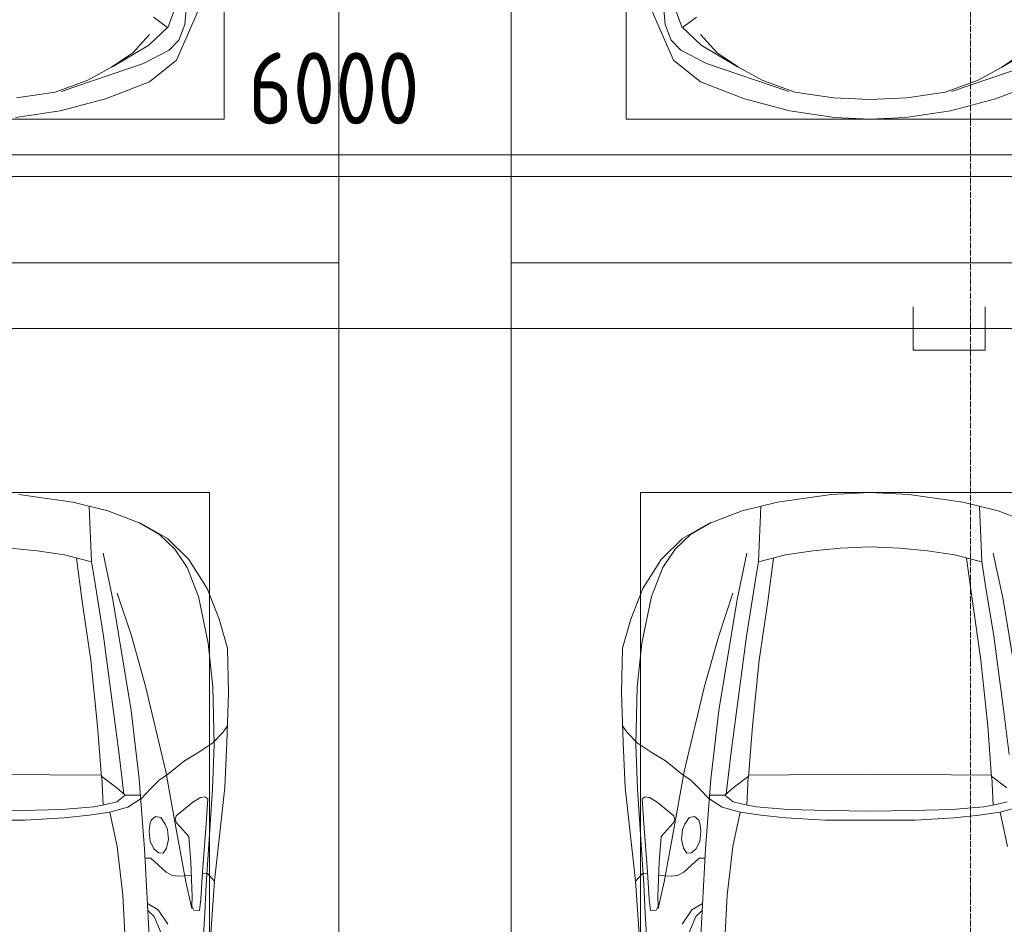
# Model space of a CAD drawing. Header units: millimetres. Extents: x -32229 to 170644, y -13689 to 125138.
# Tile 119 of 208: x 1824 to 5253, y 102048 to 105196. Entities that reach past the tile are written whole.
import ezdxf

# ---------------------------------------------------------------- set-up
doc = ezdxf.new("R2010")
doc.units = ezdxf.units.MM
doc.linetypes.add('ADSK_Линия сетки', pattern=[25, 20, -2.5, 0, -2.5])
for name, color, linetype, lineweight in [('A-ANNO-DIMS', 7, 'Continuous', 9), ('A-ANNO-DIMS-200', 7, 'Continuous', 9), ('A-DETL-GENF', 7, 'Continuous', 18), ('A-FLOR', 7, 'Continuous', 18), ('C-PRKG', 7, 'Continuous', 18), ('S-GRID', 7, 'Continuous', 9)]:
    doc.layers.add(name, color=color, linetype=linetype, lineweight=lineweight)
doc.layers.add('A-DETL', color=7, linetype='Continuous', lineweight=9, true_color=0x00a600)
doc.styles.add('GOST Common_6', font='GOST_Common.ttf', dxfattribs={"width": 0.9, "height": 250})
doc.dimstyles.new('ГОСТ_2_5_мм2', dxfattribs={"dimscale": 304.8, "dimtxt": 251.428749, "dimasz": 0.492126, "dimexe": 0.492126, "dimexo": 0.656168, "dimgap": 0.098425, "dimtad": 1, "dimdec": 0, "dimdsep": 46, "dimtxsty": 'GOST Common_6', "dimblk1": 'OBLIQUE', "dimblk2": 'OBLIQUE', "dimsah": 1, "dimcen": 0.09, "dimazin": 2, "dimtfac": 1, "dimtdec": 4, "dimtix": 1, "dimtmove": 0, "dimatfit": 3, "dimfxl": 1, "dimtvp": 1, "dimtolj": 1, "dimtzin": 0, "dimarcsym": 2})

# ---------------------------------------------------------------- blocks, each defined once
blk = doc.blocks.new('АР_Машиноместо - 5300x2500_С-V11--01 ЭО')
at = {"layer": 'A-DETL-GENF', "color": 253, "lineweight": 13, "true_color": 0xaaaaaa}
for p, q in [((970.2, 4771.8), (812.7, 4729.4)), ((1126.4, 4794.1), (970.2, 4771.8)), ((812.7, 4729.4), (659.1, 4669.9)), ((680.7, 4606.5), (967, 4703.6)), ((988.2, 4706.7), (873.9, 4665.1)), ((1122.2, 4726.4), (988.2, 4706.7)), ((659.1, 4669.9), (565.9, 4595.1)), ((873.9, 4665.1), (791.3, 4619.7)), ((565.9, 4595.1), (507.1, 4462.6)), ((590.7, 4560.1), (680.7, 4606.5)), ((788.5, 4617.7), (661.8, 4543.1)), ((791.3, 4619.7), (717.1, 4568.9)), ((717.1, 4568.9), (659.6, 4505.3)), ((557.5, 4525.7), (590.7, 4560.1)), ((661.8, 4543.1), (594.6, 4479.3)), ((536.4, 4471.4), (557.5, 4525.7)), ((507.1, 4462.6), (419.6, 4254.2)), ((528.4, 4374.7), (536.4, 4471.4)), ((594.6, 4479.3), (569.5, 4413.1)), ((645, 4445.5), (597.3, 4481.4))]:
    blk.add_line(p, q, dxfattribs=at)
at = {"layer": 'C-PRKG', "color": 253, "lineweight": 13, "true_color": 0xaaaaaa}
for p, q in [((2500, 5300), (0, 5300)), ((0, 0), (0, 5300)), ((400, 4800), (2100, 4800)), ((400, 500), (400, 4800))]:
    blk.add_line(p, q, dxfattribs=at)
blk = doc.blocks.new('АР_Машиноместо - 4900x2400_М__5300х2500_-V14--01 ЭО')
at = {"layer": 'A-DETL-GENF', "color": 254, "lineweight": 13, "true_color": 0xd4d4d4}
for p, q in [((737.8, -2818.3), (752.8, -3099)), ((466.3, -3036.3), (473.9, -2913.7)), ((595.2, -2997.9), (629, -3048.1)), ((462, -3136.6), (466.3, -3036.3)), ((629, -3048.1), (666.7, -3069.7)), ((512.5, -3053.2), (532.7, -3145.9)), ((752.8, -3099), (771.7, -3268.5)), ((439.5, -3468.5), (462, -3136.6)), ((532.7, -3145.9), (564, -3316.2)), ((771.7, -3268.5), (797.1, -3388.2)), ((564, -3316.2), (602.3, -3530.2)), ((797.1, -3388.2), (734.6, -3405.8)), ((870, -3377.1), (797.1, -3388.2)), ((957.1, -3368.9), (870, -3377.1)), ((1093.5, -3360.7), (957.1, -3368.9)), ((1250, -3360.7), (1093.5, -3360.7)), ((734.6, -3405.8), (688.5, -3435.5)), ((749.1, -3450.8), (765.5, -3589.1)), ((434.2, -3623.7), (439.5, -3468.5)), ((602.3, -3530.2), (673.6, -3827.1)), ((695.7, -3502.8), (723.2, -3741.5)), ((765.5, -3589.1), (785.7, -3746.6)), ((438.6, -3823.4), (434.2, -3623.7)), ((723.2, -3741.5), (786.9, -4128.3)), ((785.7, -3746.6), (819.4, -4000.8)), ((454.7, -3976.8), (438.6, -3823.4)), ((673.6, -3827.1), (722.7, -4001.8)), ((488.6, -4138.1), (454.7, -3976.8)), ((722.7, -4001.8), (771.7, -4149.8)), ((819.4, -4000.8), (849, -4182.8)), ((527.8, -4239.8), (488.6, -4138.1)), ((786.9, -4128.3), (821.1, -4289.8)), ((849, -4182.8), (861.2, -4260.3)), ((571.5, -4303.1), (527.8, -4239.8)), ((625, -4354.8), (571.5, -4303.1)), ((696.3, -4395.8), (625, -4354.8))]:
    blk.add_line(p, q, dxfattribs=at)
at = {"layer": 'A-DETL-GENF', "color": 253, "lineweight": 13, "true_color": 0xaaaaaa}
for p, q in [((659.3, -2936), (676.4, -3260.1)), ((432.8, -3149.3), (446, -2964.8)), ((643.6, -3024.6), (618.7, -2966.7)), ((485.6, -3046.1), (480.8, -3085)), ((504.5, -3046.6), (485.6, -3046.1)), ((512.2, -3061.4), (504.5, -3046.6)), ((665.1, -3046.1), (643.6, -3024.6)), ((480.8, -3085), (474.8, -3179.9)), ((510.9, -3094.6), (512.2, -3061.4)), ((515.3, -3213.7), (510.9, -3094.6)), ((415.7, -3305.9), (432.8, -3149.3)), ((456.9, -3174.2), (432.9, -3148.3)), ((475.2, -3173.5), (456.9, -3174.2)), ((474.8, -3179.9), (462.2, -3347.3)), ((558.4, -3165.4), (513.6, -3168)), ((579.5, -3167.7), (558.4, -3165.4)), ((601.7, -3179.4), (579.5, -3167.7)), ((654.5, -3228.1), (601.7, -3179.4)), ((522.2, -3303.2), (515.3, -3213.7)), ((612.1, -3245.7), (599.8, -3262.3)), ((626.8, -3246.1), (612.1, -3245.7)), ((643.2, -3259.9), (626.8, -3246.1)), ((674.6, -3227.6), (654.5, -3228.1)), ((599.8, -3262.3), (593.6, -3292.5)), ((657.2, -3286.3), (643.2, -3259.9)), ((661.1, -3321.2), (657.2, -3286.3)), ((676.4, -3260.1), (695.7, -3502.8)), ((397.1, -3474.2), (415.7, -3305.9)), ((564.6, -3349.7), (522.2, -3303.2)), ((593.6, -3292.5), (597.1, -3327.4)), ((658.7, -3344.5), (661.1, -3321.2)), ((462.2, -3347.3), (456.6, -3434.5)), ((569.7, -3360.7), (564.6, -3349.7)), ((597.1, -3327.4), (605.2, -3346.8)), ((605.2, -3346.8), (620, -3369.3)), ((654.1, -3360.7), (658.7, -3344.5)), ((508, -3422.8), (566.8, -3375.1)), ((566.8, -3375.1), (569.7, -3360.7)), ((620, -3369.3), (638.7, -3372.5)), ((638.7, -3372.5), (654.1, -3360.7)), ((1102.5, -3394.3), (965.3, -3397.8)), ((1250, -3391.3), (1102.5, -3394.3)), ((481.5, -3439.1), (508, -3422.8)), ((773, -3424.2), (744.1, -3447.2)), ((811.1, -3414.8), (773, -3424.2)), ((853.3, -3407.2), (811.1, -3414.8)), ((825.6, -3512.1), (821, -3413)), ((965.3, -3397.8), (853.3, -3407.2)), ((456.6, -3434.5), (466.2, -3441.1)), ((466.2, -3441.1), (481.5, -3439.1)), ((690.2, -3433.7), (654.7, -3470.4)), ((744.1, -3447.2), (691.3, -3447.2)), ((744.3, -3447), (773.2, -3472.4)), ((390.2, -3630), (397.1, -3474.2)), ((654.7, -3470.4), (624.9, -3501.2)), ((773.2, -3472.4), (825.6, -3512.1)), ((598.3, -3518.6), (537.9, -3567)), ((624.9, -3501.2), (598.3, -3518.6)), ((840.1, -3687.8), (826.6, -3509.6)), ((1250, -3520.1), (827.2, -3517.2)), ((491.4, -3594.2), (438.6, -3629.8)), ((537.9, -3567), (491.4, -3594.2)), ((384, -3802.9), (390.2, -3630)), ((438.6, -3629.8), (403.8, -3665.5)), ((403.8, -3665.5), (388.1, -3688.4)), ((863.9, -3917.5), (840.1, -3687.8)), ((387.4, -3958.4), (384, -3802.9)), ((893.6, -4121.6), (863.9, -3917.5)), ((416.4, -4059.2), (387.4, -3958.4)), ((458.6, -4167), (416.4, -4059.2)), ((914, -4272.5), (893.6, -4121.6)), ((522.5, -4267.9), (458.6, -4167)), ((596.3, -4340.6), (522.5, -4267.9)), ((955.5, -4283.9), (861, -4259.4)), ((861.2, -4260.3), (869.3, -4451.1)), ((1050.4, -4297.3), (955.5, -4283.9)), ((1146, -4306.7), (1050.4, -4297.3)), ((686, -4391.6), (596.3, -4340.6)), ((804.4, -4436.7), (686, -4391.6)), ((927, -4466.6), (804.4, -4436.7)), ((1114.6, -4493), (927, -4466.6))]:
    blk.add_line(p, q, dxfattribs=at)
at = {"layer": 'C-PRKG', "color": 253, "lineweight": 13, "true_color": 0xaaaaaa}
for p, q in [((0, 0), (0, -5300)), ((450, -800), (450, -4500)), ((450, -4500), (2050, -4500)), ((2500, -5300), (0, -5300))]:
    blk.add_line(p, q, dxfattribs=at)
blk = doc.blocks.new('АР_Машиноместо - 5300x2500_С-V13--01 ЭО')
at = {"layer": 'A-DETL-GENF', "color": 253, "lineweight": 13, "true_color": 0xaaaaaa}
for p, q in [((507.1, -4462.6), (419.6, -4254.2)), ((528.4, -4374.7), (536.4, -4471.4)), ((594.6, -4479.3), (569.5, -4413.1)), ((645, -4445.5), (597.3, -4481.4)), ((565.9, -4595.1), (507.1, -4462.6)), ((536.4, -4471.4), (557.5, -4525.7)), ((661.8, -4543.1), (594.6, -4479.3)), ((557.5, -4525.7), (590.7, -4560.1)), ((717.1, -4568.9), (659.6, -4505.3)), ((590.7, -4560.1), (680.7, -4606.5)), ((788.5, -4617.7), (661.8, -4543.1)), ((1711.5, -4617.7), (1838.2, -4543.1)), ((791.3, -4619.7), (717.1, -4568.9)), ((1708.7, -4619.7), (1782.9, -4568.9)), ((659.1, -4669.9), (565.9, -4595.1)), ((680.7, -4606.5), (967, -4703.6)), ((873.9, -4665.1), (791.3, -4619.7)), ((1819.3, -4606.5), (1533, -4703.6)), ((1626.1, -4665.1), (1708.7, -4619.7)), ((812.7, -4729.4), (659.1, -4669.9)), ((988.2, -4706.7), (873.9, -4665.1)), ((1511.8, -4706.7), (1626.1, -4665.1)), ((1687.3, -4729.4), (1840.9, -4669.9)), ((970.2, -4771.8), (812.7, -4729.4)), ((1122.2, -4726.4), (988.2, -4706.7)), ((1250, -4731.7), (1122.2, -4726.4)), ((1250, -4731.7), (1377.8, -4726.4)), ((1377.8, -4726.4), (1511.8, -4706.7)), ((1529.8, -4771.8), (1687.3, -4729.4)), ((1126.4, -4794.1), (970.2, -4771.8)), ((1250, -4800), (1126.4, -4794.1)), ((1250, -4800), (1373.6, -4794.1)), ((1373.6, -4794.1), (1529.8, -4771.8))]:
    blk.add_line(p, q, dxfattribs=at)
at = {"layer": 'C-PRKG', "color": 253, "lineweight": 13, "true_color": 0xaaaaaa}
for p, q in [((0, 0), (0, -5300)), ((400, -500), (400, -4800)), ((400, -4800), (2100, -4800)), ((2500, -5300), (0, -5300))]:
    blk.add_line(p, q, dxfattribs=at)
blk = doc.blocks.new('АР_Машиноместо - 4900x2400_М__5300х2500_-3113489--01 ЭО')
at = {"layer": 'A-DETL-GENF', "color": 253, "lineweight": 13, "true_color": 0xaaaaaa}
for p, q in [((1114.6, 4493), (927, 4466.6)), ((1250, 4500), (1114.6, 4493)), ((1250, 4500), (1385.4, 4493)), ((1385.4, 4493), (1573, 4466.6)), ((927, 4466.6), (804.4, 4436.7)), ((1573, 4466.6), (1695.6, 4436.7)), ((804.4, 4436.7), (686, 4391.6)), ((861.2, 4260.3), (869.3, 4451.1)), ((1638.8, 4260.3), (1630.7, 4451.1)), ((1695.6, 4436.7), (1814, 4391.6)), ((686, 4391.6), (596.3, 4340.6)), ((596.3, 4340.6), (522.5, 4267.9)), ((1050.4, 4297.3), (955.5, 4283.9)), ((1146, 4306.7), (1050.4, 4297.3)), ((1250, 4312), (1146, 4306.7)), ((1250, 4312), (1354, 4306.7)), ((1354, 4306.7), (1449.6, 4297.3)), ((1449.6, 4297.3), (1544.5, 4283.9)), ((522.5, 4267.9), (458.6, 4167)), ((955.5, 4283.9), (861, 4259.4)), ((914, 4272.5), (893.6, 4121.6)), ((1544.5, 4283.9), (1639, 4259.4)), ((1586, 4272.5), (1606.4, 4121.6)), ((458.6, 4167), (416.4, 4059.2)), ((893.6, 4121.6), (863.9, 3917.5)), ((1606.4, 4121.6), (1636.1, 3917.5)), ((416.4, 4059.2), (387.4, 3958.4)), ((387.4, 3958.4), (384, 3802.9)), ((863.9, 3917.5), (840.1, 3687.8)), ((1636.1, 3917.5), (1659.9, 3687.8)), ((384, 3802.9), (390.2, 3630)), ((403.8, 3665.5), (388.1, 3688.4)), ((840.1, 3687.8), (826.6, 3509.6)), ((1659.9, 3687.8), (1673.4, 3509.6)), ((438.6, 3629.8), (403.8, 3665.5)), ((390.2, 3630), (397.1, 3474.2)), ((491.4, 3594.2), (438.6, 3629.8)), ((537.9, 3567), (491.4, 3594.2)), ((598.3, 3518.6), (537.9, 3567)), ((624.9, 3501.2), (598.3, 3518.6)), ((654.7, 3470.4), (624.9, 3501.2)), ((676.4, 3260.1), (695.7, 3502.8)), ((773.2, 3472.4), (825.6, 3512.1)), ((825.6, 3512.1), (821, 3413)), ((1250, 3520.1), (827.2, 3517.2)), ((1250, 3520.1), (1672.8, 3517.2)), ((1674.4, 3512.1), (1679, 3413)), ((1726.8, 3472.4), (1674.4, 3512.1)), ((397.1, 3474.2), (415.7, 3305.9)), ((690.2, 3433.7), (654.7, 3470.4)), ((744.3, 3447), (773.2, 3472.4)), ((456.6, 3434.5), (466.2, 3441.1)), ((462.2, 3347.3), (456.6, 3434.5)), ((466.2, 3441.1), (481.5, 3439.1)), ((481.5, 3439.1), (508, 3422.8)), ((744.1, 3447.2), (691.3, 3447.2)), ((773, 3424.2), (744.1, 3447.2)), ((508, 3422.8), (566.8, 3375.1)), ((811.1, 3414.8), (773, 3424.2)), ((853.3, 3407.2), (811.1, 3414.8)), ((965.3, 3397.8), (853.3, 3407.2)), ((1102.5, 3394.3), (965.3, 3397.8)), ((1397.5, 3394.3), (1534.7, 3397.8)), ((1534.7, 3397.8), (1646.7, 3407.2)), ((1646.7, 3407.2), (1688.9, 3414.8)), ((1688.9, 3414.8), (1727, 3424.2)), ((569.7, 3360.7), (564.6, 3349.7)), ((566.8, 3375.1), (569.7, 3360.7)), ((605.2, 3346.8), (620, 3369.3)), ((620, 3369.3), (638.7, 3372.5)), ((638.7, 3372.5), (654.1, 3360.7)), ((654.1, 3360.7), (658.7, 3344.5)), ((1250, 3391.3), (1102.5, 3394.3)), ((1250, 3391.3), (1397.5, 3394.3)), ((474.8, 3179.9), (462.2, 3347.3)), ((564.6, 3349.7), (522.2, 3303.2)), ((593.6, 3292.5), (597.1, 3327.4)), ((597.1, 3327.4), (605.2, 3346.8)), ((658.7, 3344.5), (661.1, 3321.2)), ((415.7, 3305.9), (432.8, 3149.3)), ((522.2, 3303.2), (515.3, 3213.7)), ((599.8, 3262.3), (593.6, 3292.5)), ((661.1, 3321.2), (657.2, 3286.3)), ((612.1, 3245.7), (599.8, 3262.3)), ((643.2, 3259.9), (626.8, 3246.1)), ((657.2, 3286.3), (643.2, 3259.9)), ((659.3, 2936), (676.4, 3260.1)), ((654.5, 3228.1), (601.7, 3179.4)), ((626.8, 3246.1), (612.1, 3245.7)), ((674.6, 3227.6), (654.5, 3228.1)), ((515.3, 3213.7), (510.9, 3094.6)), ((456.9, 3174.2), (432.9, 3148.3)), ((475.2, 3173.5), (456.9, 3174.2)), ((480.8, 3085), (474.8, 3179.9)), ((558.4, 3165.4), (513.6, 3168)), ((579.5, 3167.7), (558.4, 3165.4)), ((601.7, 3179.4), (579.5, 3167.7)), ((432.8, 3149.3), (446, 2964.8)), ((510.9, 3094.6), (512.2, 3061.4)), ((485.6, 3046.1), (480.8, 3085)), ((512.2, 3061.4), (504.5, 3046.6)), ((504.5, 3046.6), (485.6, 3046.1)), ((643.6, 3024.6), (618.7, 2966.7)), ((665.1, 3046.1), (643.6, 3024.6))]:
    blk.add_line(p, q, dxfattribs=at)
at = {"layer": 'A-DETL-GENF', "color": 254, "lineweight": 13, "true_color": 0xd4d4d4}
for p, q in [((696.3, 4395.8), (625, 4354.8)), ((625, 4354.8), (571.5, 4303.1)), ((571.5, 4303.1), (527.8, 4239.8)), ((786.9, 4128.3), (821.1, 4289.8)), ((1713.1, 4128.3), (1678.9, 4289.8)), ((849, 4182.8), (861.2, 4260.3)), ((1651, 4182.8), (1638.8, 4260.3)), ((527.8, 4239.8), (488.6, 4138.1)), ((722.7, 4001.8), (771.7, 4149.8)), ((819.4, 4000.8), (849, 4182.8)), ((1680.6, 4000.8), (1651, 4182.8)), ((488.6, 4138.1), (454.7, 3976.8)), ((723.2, 3741.5), (786.9, 4128.3)), ((1776.8, 3741.5), (1713.1, 4128.3)), ((673.6, 3827.1), (722.7, 4001.8)), ((785.7, 3746.6), (819.4, 4000.8)), ((1714.3, 3746.6), (1680.6, 4000.8)), ((454.7, 3976.8), (438.6, 3823.4)), ((438.6, 3823.4), (434.2, 3623.7)), ((602.3, 3530.2), (673.6, 3827.1)), ((695.7, 3502.8), (723.2, 3741.5)), ((765.5, 3589.1), (785.7, 3746.6)), ((1734.5, 3589.1), (1714.3, 3746.6)), ((434.2, 3623.7), (439.5, 3468.5)), ((749.1, 3450.8), (765.5, 3589.1)), ((564, 3316.2), (602.3, 3530.2)), ((439.5, 3468.5), (462, 3136.6)), ((734.6, 3405.8), (688.5, 3435.5)), ((797.1, 3388.2), (734.6, 3405.8)), ((1702.9, 3388.2), (1765.4, 3405.8)), ((771.7, 3268.5), (797.1, 3388.2)), ((870, 3377.1), (797.1, 3388.2)), ((957.1, 3368.9), (870, 3377.1)), ((1093.5, 3360.7), (957.1, 3368.9)), ((1250, 3360.7), (1093.5, 3360.7)), ((1250, 3360.7), (1406.5, 3360.7)), ((1406.5, 3360.7), (1542.9, 3368.9)), ((1542.9, 3368.9), (1630, 3377.1)), ((1630, 3377.1), (1702.9, 3388.2)), ((1728.3, 3268.5), (1702.9, 3388.2)), ((532.7, 3145.9), (564, 3316.2)), ((752.8, 3099), (771.7, 3268.5)), ((462, 3136.6), (466.3, 3036.3)), ((512.5, 3053.2), (532.7, 3145.9)), ((737.8, 2818.3), (752.8, 3099)), ((629, 3048.1), (666.7, 3069.7)), ((466.3, 3036.3), (473.9, 2913.7)), ((595.2, 2997.9), (629, 3048.1))]:
    blk.add_line(p, q, dxfattribs=at)
at = {"layer": 'C-PRKG', "color": 253, "lineweight": 13, "true_color": 0xaaaaaa}
for p, q in [((2500, 5300), (0, 5300)), ((0, 0), (0, 5300)), ((450, 4500), (2050, 4500)), ((450, 800), (450, 4500))]:
    blk.add_line(p, q, dxfattribs=at)
blk = doc.blocks.new('Наметкина 10_РД_АР_П_rvt-1--01 ЭО')
at = {"layer": 'A-FLOR', "color": 253, "lineweight": 13, "true_color": 0xaaaaaa}
blk.add_line((-12889.7, 104650), (10765.3, 104650), dxfattribs=at)
at = {"layer": 'C-PRKG', "color": 253, "lineweight": 13, "true_color": 0xaaaaaa, "rotation": 180}
for name, p in [('АР_Машиноместо - 5300x2500_С-V11--01 ЭО', (2935.3, 109650)), ('АР_Машиноместо - 4900x2400_М__5300х2500_-V14--01 ЭО', (2935.3, 99050))]:
    blk.add_blockref(name, p, dxfattribs=at)
at = {"layer": 'C-PRKG', "color": 253, "lineweight": 13, "true_color": 0xaaaaaa}
for name, p in [('АР_Машиноместо - 5300x2500_С-V13--01 ЭО', (3535.3, 109650)), ('АР_Машиноместо - 4900x2400_М__5300х2500_-3113489--01 ЭО', (3535.3, 99050))]:
    blk.add_blockref(name, p, dxfattribs=at)
blk = doc.blocks.new('DIMBLOCK181--01 ЭО')
at = {"layer": 'A-ANNO-DIMS-200'}
for p, q in [((-65.1, 104568.6), (-65.1, 104875.5)), ((5935.3, 104569.4), (5935.3, 104875.5)), ((-65.1, 104725.5), (9.9, 104800.5)), ((5935.3, 104725.5), (6010.3, 104800.5)), ((-65.1, 104725.5), (-140.1, 104650.5)), ((-65.1, 104725.5), (5935.3, 104725.5)), ((-65.1, 104725.5), (-65.1, 104568.6)), ((5935.3, 104725.5), (5860.3, 104650.5)), ((5935.3, 104725.5), (5935.3, 104569.4))]:
    blk.add_line(p, q, dxfattribs=at)
at = {"layer": 'A-ANNO-DIMS-200', "color": 0, "insert": (2619.7, 105082.2), "char_height": 250, "width": 756.843, "attachment_point": 1, "line_spacing_factor": 1.022761, "style": 'GOST Common_6'}
blk.add_mtext('6000', dxfattribs=at)
blk = doc.blocks.new('_Oblique')
at = {"color": 0, "linetype": 'ByBlock', "lineweight": -2}
blk.add_line((-0.5, -0.5), (0.5, 0.5), dxfattribs=at)

msp = doc.modelspace()

# ---------------------------------------------------------------- linework, layer by layer
at = {"layer": 'A-DETL', "color": 5, "true_color": 0x0000ff}
for p, q in [((4935.6, 104196.2), (4935.6, 104046.2)), ((5185.6, 104046.2), (5185.6, 104196.2)), ((22488.8, 104121.2), (-18064.9, 104121.2)), ((4935.6, 104046.2), (5185.6, 104046.2))]:
    msp.add_line(p, q, dxfattribs=at)
at = {"layer": 'S-GRID', "color": 253, "linetype": 'ADSK_Линия сетки', "true_color": 0xaaaaaa}
msp.add_line((5135.3, -12088.9), (5135.3, 125138.4), dxfattribs=at)

# ---------------------------------------------------------------- block references
at = {"lineweight": 5}
msp.add_blockref('Наметкина 10_РД_АР_П_rvt-1--01 ЭО', (0, 0), dxfattribs=at)

# ---------------------------------------------------------------- dimensions: what is measured, and where the dimension line sits
at = {"layer": 'A-ANNO-DIMS'}
dim = msp.add_linear_dim(base=(5935.3, 104725.5), p1=(-65.1, 104368.6), p2=(5935.3, 104369.4), dimstyle='ГОСТ_2_5_мм2', override={"dimpost": '<>', "dimfxl": 6000.374621}, dxfattribs=at)
dim.commit()
dim.dimension.update_dxf_attribs({"geometry": 'DIMBLOCK181--01 ЭО', "text_midpoint": (2935.1, 104880.5)})

doc.saveas('drawing.dxf')
